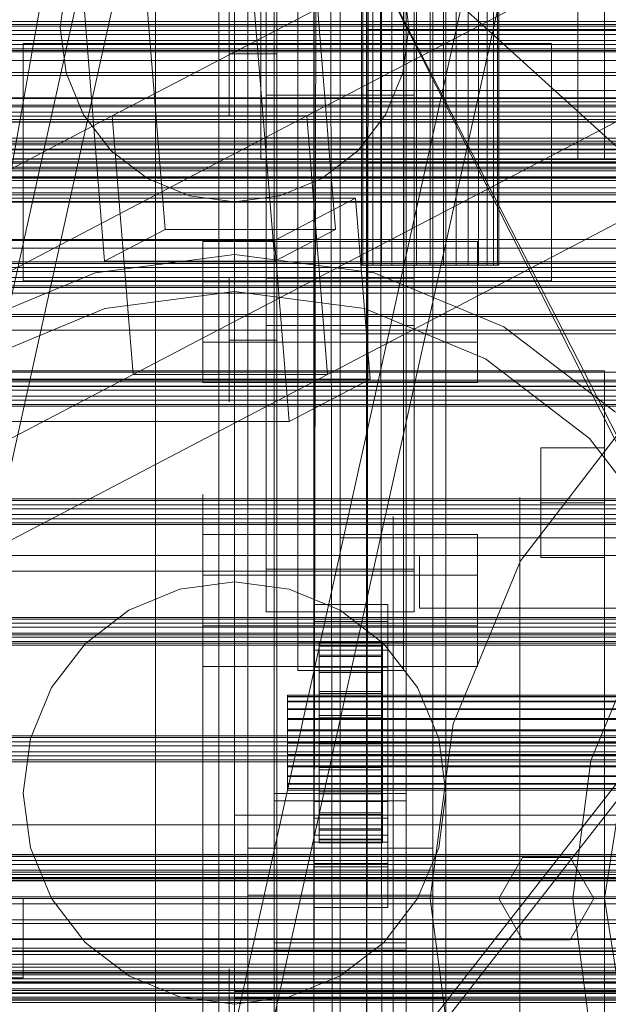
# Model space of a CAD drawing. Header units: millimetres. Extents: x -4738 to 65662, y -68080 to 6847.
# Tile 252 of 256: x -491 to -379, y -34270 to -34084. Entities that reach past the tile are written whole.
import ezdxf

# ---------------------------------------------------------------- set-up
doc = ezdxf.new("R2010")
doc.units = ezdxf.units.MM
for name, color, linetype, lineweight in [('COTAS_O', 1, 'Continuous', 0), ('frontal_briquetadora', 7, 'Continuous', 0), ('frontal_C01', 7, 'Continuous', 0), ('frontal_C02', 7, 'Continuous', 0), ('frontal_C03', 7, 'Continuous', 0), ('frontal_C10', 7, 'Continuous', 0), ('frontal_dosificador', 7, 'Continuous', 0), ('frontal_mezcladora', 7, 'Continuous', 0), ('frontal_secador', 7, 'Continuous', 0)]:
    doc.layers.add(name, color=color, linetype=linetype, lineweight=lineweight)
doc.dimstyles.new('R19_100', dxfattribs={"dimtxt": 250, "dimasz": 150, "dimexe": 150, "dimexo": 80, "dimgap": 100, "dimtad": 1, "dimtih": 1, "dimtoh": 1, "dimdsep": 46, "dimcen": 0.09, "dimadec": 0, "dimazin": 0, "dimtfac": 1, "dimtdec": 4, "dimtofl": 0, "dimtmove": 0, "dimatfit": 3, "dimfxl": 1, "dimtolj": 1, "dimtzin": 0, "dimarcsym": 0})

# ---------------------------------------------------------------- blocks, each defined once
blk = doc.blocks.new('DIM_R31_48')
at = {"layer": 'COTAS_O'}
for p, q in [((-1725, -33700), (-1575, -33655)), ((1725, -33700), (1575, -33655)), ((-1725, -34400), (-1725, -33700)), ((-1725, -33700), (1725, -33700)), ((-1725, -33700), (-1575, -33745)), ((1725, -33700), (1575, -33745)), ((1725, -34400), (1725, -33700))]:
    blk.add_line(p, q, dxfattribs=at)
blk.add_text('3450 O', height=250, dxfattribs=at).set_placement((0, -33600))
blk = doc.blocks.new('DIM_R31_51')
at = {"layer": 'COTAS_O'}
for p, q in [((-650, -33700), (50, -33700)), ((50, -33700), (5, -33850)), ((50, -34900), (50, -33700)), ((50, -33700), (95, -33850)), ((50, -34900), (5, -34750)), ((50, -34900), (95, -34750)), ((-650, -34900), (50, -34900))]:
    blk.add_line(p, q, dxfattribs=at)
blk.add_text('1200 O', height=250, rotation=90, dxfattribs=at).set_placement((-50, -34300))
blk = doc.blocks.new('DIM_R31_52')
at = {"layer": 'COTAS_O'}
for p, q in [((-650, -34200), (-500, -34155)), ((650, -34200), (500, -34155)), ((-650, -34900), (-650, -34200)), ((-650, -34200), (650, -34200)), ((-650, -34200), (-500, -34245)), ((650, -34200), (500, -34245)), ((650, -34900), (650, -34200))]:
    blk.add_line(p, q, dxfattribs=at)
blk.add_text('1300 O', height=250, dxfattribs=at).set_placement((0, -34100))

msp = doc.modelspace()

# ---------------------------------------------------------------- linework, layer by layer
at = {"layer": 'frontal_briquetadora'}
for p, q in [((-430, -34260), (-430, -33820)), ((-430, -34680), (-430, -33820)), ((-430, -34060), (-430, -34490)), ((-430, -34060), (-210, -34260)), ((-430, -34060), (-430, -34260)), ((-430, -34060), (-430, -34305)), ((-430, -34496), (-430, -34060)), ((-430, -34060), (-210, -34490)), ((-430, -34060), (-210, -34496)), ((-442, -34084.887), (-442, -34077.495)), ((-430, -34084.887), (-430, -34077.495)), ((-451, -34084.793), (-451, -34080.618)), ((-442, -34084.793), (-442, -34080.618)), ((-465, -34088.525), (-465, -34081.275)), ((-453, -34088.525), (-453, -34081.275)), ((-451, -34090), (-451, -34084.793)), ((-442, -34090), (-442, -34084.793)), ((-442, -34094.001), (-442, -34084.887)), ((-430, -34094.001), (-430, -34084.887)), ((-465, -34097.465), (-465, -34088.525)), ((-453, -34097.465), (-453, -34088.525)), ((-442, -34090), (-451, -34090)), ((-451, -34090), (-451, -34095.207)), ((-442, -34090), (-442, -34095.207)), ((-451, -34095.207), (-451, -34099.382)), ((-442, -34104.754), (-442, -34094.001)), ((-442, -34095.207), (-442, -34099.382)), ((-430, -34104.754), (-430, -34094.001)), ((-465, -34108.012), (-465, -34097.465)), ((-453, -34108.012), (-453, -34097.465)), ((-451, -34099.382), (-451, -34101.699)), ((-442, -34099.382), (-442, -34101.699)), ((-442, -34117.048), (-442, -34104.754)), ((-430, -34117.048), (-430, -34104.754)), ((-465, -34120.071), (-465, -34108.012)), ((-453, -34120.071), (-453, -34108.012)), ((-442, -34115.67), (-442, -34114.5)), ((-442, -34119.164), (-442, -34115.67)), ((-430, -34115.67), (-430, -34114.5)), ((-430, -34119.164), (-430, -34115.67)), ((-453, -34118.816), (-453, -34116.314)), ((-442, -34118.816), (-442, -34116.314)), ((-442, -34130.773), (-442, -34117.048)), ((-430, -34130.773), (-430, -34117.048)), ((-453, -34123.782), (-453, -34118.816)), ((-442, -34123.782), (-442, -34118.816)), ((-442, -34124.93), (-442, -34119.164)), ((-430, -34124.93), (-430, -34119.164)), ((-465, -34133.534), (-465, -34120.071)), ((-465, -34122.745), (-465, -34120.306)), ((-453, -34133.534), (-453, -34120.071)), ((-465, -34127.586), (-465, -34122.745)), ((-453, -34131.132), (-453, -34123.782)), ((-442, -34131.132), (-442, -34123.782)), ((-442, -34132.884), (-442, -34124.93)), ((-430, -34132.884), (-430, -34124.93)), ((-465, -34134.752), (-465, -34127.586)), ((-442, -34145.805), (-442, -34130.773)), ((-430, -34145.805), (-430, -34130.773)), ((-453, -34140.752), (-453, -34131.132)), ((-451, -34134.803), (-451, -34132.486)), ((-442, -34140.752), (-442, -34131.132)), ((-442, -34134.803), (-442, -34132.486)), ((-465, -34148.277), (-465, -34133.534)), ((-453, -34148.277), (-453, -34133.534)), ((-442, -34142.911), (-442, -34132.884)), ((-430, -34142.911), (-430, -34132.884)), ((-430, -34135.964), (-430, -34134.226)), ((-465, -34144.129), (-465, -34134.752)), ((-451, -34138.979), (-451, -34134.803)), ((-442, -34138.979), (-442, -34134.803)), ((-430, -34139.095), (-430, -34135.964)), ((-451, -34144.185), (-451, -34138.979)), ((-442, -34144.185), (-442, -34138.979)), ((-430, -34143), (-430, -34139.095)), ((-453, -34152.488), (-453, -34140.752)), ((-442, -34152.488), (-442, -34140.752)), ((-442, -34154.864), (-442, -34142.911)), ((-430, -34154.864), (-430, -34142.911)), ((-430, -34143), (-188, -34143)), ((-430, -34143), (-430, -34146.905)), ((-465, -34155.57), (-465, -34144.129)), ((-442, -34144.185), (-451, -34144.185)), ((-451, -34144.185), (-451, -34149.392)), ((-442, -34144.185), (-442, -34149.392)), ((-442, -34162.006), (-442, -34145.805)), ((-430, -34162.006), (-430, -34145.805)), ((-430, -34146.905), (-430, -34150.036)), ((-465, -34164.169), (-465, -34148.277)), ((-453, -34164.169), (-453, -34148.277)), ((-451, -34149.392), (-451, -34153.567)), ((-442, -34149.392), (-442, -34153.567)), ((-430, -34150.036), (-430, -34151.774)), ((-453, -34166.157), (-453, -34152.488)), ((-442, -34166.157), (-442, -34152.488)), ((-451, -34153.567), (-451, -34155.884)), ((-442, -34153.567), (-442, -34155.884)), ((-442, -34168.569), (-442, -34154.864)), ((-430, -34168.569), (-430, -34154.864)), ((-465, -34168.895), (-465, -34155.57)), ((-442, -34179.231), (-442, -34162.006)), ((-430, -34179.231), (-430, -34162.006)), ((-465, -34181.064), (-465, -34164.169)), ((-453, -34181.064), (-453, -34164.169)), ((-453, -34181.542), (-453, -34166.157)), ((-442, -34181.542), (-442, -34166.157)), ((-465, -34183.893), (-465, -34168.895)), ((-442, -34183.826), (-442, -34168.569)), ((-430, -34183.826), (-430, -34168.569)), ((-456, -34176.894), (-456, -34173.435)), ((-453, -34176.894), (-453, -34173.435)), ((-430, -34174.625), (-430, -34172.888)), ((-430, -34176.894), (-430, -34173.435)), ((-453, -34175.941), (-453, -34174)), ((-430, -34177.757), (-430, -34174.625)), ((-416, -34175.562), (-416, -34175.063)), ((-416, -34176.559), (-416, -34175.562)), ((-396, -34175.941), (-396, -34174)), ((-396, -34175.093), (-396, -34174.122)), ((-396, -34174.122), (-396, -34177.027)), ((-396, -34176.921), (-396, -34175)), ((-396, -34179.904), (-396, -34175.093)), ((-456, -34183.693), (-456, -34176.894)), ((-453, -34181.688), (-453, -34175.941)), ((-453, -34183.693), (-453, -34176.894)), ((-430, -34183.693), (-430, -34176.894)), ((-420, -34178.555), (-420, -34177.617)), ((-420, -34177.617), (-420, -34180.422)), ((-416, -34178.048), (-416, -34176.559)), ((-396, -34181.688), (-396, -34175.941)), ((-396, -34182.612), (-396, -34176.921)), ((-396, -34177.027), (-396, -34183.697)), ((-396, -34178.555), (-396, -34177.617)), ((-396, -34177.617), (-396, -34180.422)), ((-596, -34178.048), (-416, -34178.048)), ((-442, -34197.323), (-442, -34179.231)), ((-430, -34181.662), (-430, -34177.757)), ((-430, -34197.323), (-430, -34179.231)), ((-420, -34183.199), (-420, -34178.555)), ((-416, -34178.048), (-416, -34188)), ((-396, -34183.199), (-396, -34178.555)), ((-465, -34198.809), (-465, -34181.064)), ((-453, -34198.809), (-453, -34181.064)), ((-420, -34180.422), (-420, -34186.861)), ((-396, -34188.369), (-396, -34179.904)), ((-396, -34180.422), (-396, -34186.861)), ((-453, -34198.401), (-453, -34181.542)), ((-453, -34191.022), (-453, -34181.688)), ((-442, -34198.401), (-442, -34181.542)), ((-430, -34181.662), (-188, -34181.662)), ((-430, -34181.662), (-430, -34185.567)), ((-420, -34191.371), (-420, -34183.199)), ((-396, -34191.022), (-396, -34181.688)), ((-396, -34191.853), (-396, -34182.612)), ((-396, -34191.371), (-396, -34183.199)), ((-465, -34200.328), (-465, -34183.893)), ((-456, -34193.602), (-456, -34183.693)), ((-453, -34193.602), (-453, -34183.693)), ((-442, -34200.412), (-442, -34183.826)), ((-430, -34193.602), (-430, -34183.693)), ((-430, -34200.412), (-430, -34183.826)), ((-396, -34183.697), (-396, -34193.876)), ((-430, -34185.567), (-430, -34188.698)), ((-420, -34186.861), (-420, -34196.687)), ((-396, -34186.861), (-396, -34196.687)), ((-596, -34188), (-416, -34188)), ((-430, -34188.698), (-430, -34190.436)), ((-396, -34200.164), (-396, -34188.369)), ((-453, -34203.582), (-453, -34191.022)), ((-420, -34202.757), (-420, -34191.371)), ((-396, -34203.582), (-396, -34191.022)), ((-396, -34202.757), (-396, -34191.371)), ((-396, -34204.289), (-396, -34191.853)), ((-456, -34206.283), (-456, -34193.602)), ((-453, -34206.283), (-453, -34193.602)), ((-430, -34206.283), (-430, -34193.602)), ((-396, -34193.876), (-396, -34207.173)), ((-442, -34216.118), (-442, -34197.323)), ((-430, -34216.118), (-430, -34197.323)), ((-420, -34196.687), (-420, -34209.523)), ((-396, -34196.687), (-396, -34209.523)), ((-465, -34217.245), (-465, -34198.809)), ((-453, -34216.468), (-453, -34198.401)), ((-453, -34217.245), (-453, -34198.809)), ((-442, -34216.468), (-442, -34198.401)), ((-465, -34217.941), (-465, -34200.328)), ((-442, -34218.086), (-442, -34200.412)), ((-430, -34218.086), (-430, -34200.412)), ((-396, -34214.834), (-396, -34200.164)), ((-453, -34218.887), (-453, -34203.582)), ((-420, -34216.919), (-420, -34202.757)), ((-396, -34216.919), (-396, -34202.757)), ((-396, -34218.887), (-396, -34203.582)), ((-396, -34219.443), (-396, -34204.289)), ((-456, -34221.304), (-456, -34206.283)), ((-453, -34221.304), (-453, -34206.283)), ((-430, -34221.304), (-430, -34206.283)), ((-396, -34207.173), (-396, -34223.076)), ((-420, -34209.523), (-420, -34224.875)), ((-396, -34209.523), (-396, -34224.875)), ((-396, -34231.817), (-396, -34214.834)), ((-453, -34235.458), (-453, -34216.468)), ((-442, -34235.446), (-442, -34216.118)), ((-442, -34235.458), (-442, -34216.468)), ((-430, -34235.446), (-430, -34216.118)), ((-465, -34236.203), (-465, -34217.245)), ((-465, -34236.453), (-465, -34217.941)), ((-453, -34236.203), (-453, -34217.245)), ((-442, -34236.59), (-442, -34218.086)), ((-430, -34236.59), (-430, -34218.086)), ((-420, -34233.313), (-420, -34216.919)), ((-396, -34233.313), (-396, -34216.919)), ((-453, -34236.349), (-453, -34218.887)), ((-396, -34236.349), (-396, -34218.887)), ((-396, -34236.732), (-396, -34219.443)), ((-456, -34238.153), (-456, -34221.304)), ((-453, -34238.153), (-453, -34221.304)), ((-430, -34238.153), (-430, -34221.304)), ((-396, -34223.076), (-396, -34240.974)), ((-420, -34224.875), (-420, -34242.153)), ((-396, -34224.875), (-396, -34242.153)), ((-420, -34251.309), (-420, -34233.313)), ((-396, -34250.459), (-396, -34231.817)), ((-396, -34251.309), (-396, -34233.313)), ((-453, -34255.072), (-453, -34235.458)), ((-442, -34255.133), (-442, -34235.446)), ((-442, -34255.072), (-442, -34235.458)), ((-430, -34255.133), (-430, -34235.446)), ((-465, -34255.514), (-465, -34236.203)), ((-465, -34255.573), (-465, -34236.453)), ((-453, -34255.514), (-453, -34236.203)), ((-453, -34255.296), (-453, -34236.349)), ((-442, -34255.654), (-442, -34236.59)), ((-430, -34255.654), (-430, -34236.59)), ((-396, -34255.296), (-396, -34236.349)), ((-396, -34255.491), (-396, -34236.732)), ((-456, -34256.258), (-456, -34238.153)), ((-453, -34256.258), (-453, -34238.153)), ((-430, -34256.258), (-430, -34238.153)), ((-396, -34240.974), (-396, -34260.18)), ((-420, -34242.153), (-420, -34260.694)), ((-396, -34242.153), (-396, -34260.694)), ((-420, -34270.216), (-420, -34251.309)), ((-396, -34270.044), (-396, -34250.459)), ((-396, -34270.216), (-396, -34251.309)), ((-465, -34275), (-465, -34255.514)), ((-465, -34275), (-465, -34255.573)), ((-453, -34275), (-453, -34255.072)), ((-453, -34275), (-453, -34255.296)), ((-453, -34275), (-453, -34255.514)), ((-442, -34275), (-442, -34255.072)), ((-442, -34275), (-442, -34255.133)), ((-442, -34275), (-442, -34255.654)), ((-430, -34275), (-430, -34255.133)), ((-430, -34275), (-430, -34255.654)), ((-396, -34275), (-396, -34255.296)), ((-396, -34275), (-396, -34255.491)), ((-456, -34275), (-456, -34256.258)), ((-453, -34275), (-453, -34256.258)), ((-430, -34275), (-430, -34256.258)), ((-430, -34260), (-210, -34260)), ((-430, -34260), (-430, -34305)), ((-430, -34680), (-430, -34260)), ((-430, -34496), (-430, -34260)), ((-420, -34260.694), (-420, -34279.784)), ((-396, -34260.18), (-396, -34279.956)), ((-396, -34260.694), (-396, -34279.784)), ((-451, -34265.618), (-451, -34263.301)), ((-442, -34265.618), (-442, -34263.301)), ((-451, -34269.793), (-451, -34265.618)), ((-442, -34269.793), (-442, -34265.618)), ((-430, -34267.964), (-430, -34266.226)), ((-430, -34271.095), (-430, -34267.964)), ((-451, -34275), (-451, -34269.793)), ((-442, -34275), (-442, -34269.793))]:
    msp.add_line(p, q, dxfattribs=at)
at = {"layer": 'frontal_C01'}
for p, q in [((-450, -34087.423), (-450, -33763.885)), ((-410, -34087.423), (-410, -33763.885)), ((-450, -34323.351), (-450, -33999.812)), ((-410, -33999.812), (-410, -34323.351)), ((-450, -34371.499), (-450, -34047.96)), ((-450, -34048.905), (-450, -34087.423)), ((-450, -34372.443), (-450, -34048.905)), ((-410, -34371.499), (-410, -34047.96)), ((-410, -34087.423), (-410, -34048.905)), ((-410, -34048.905), (-410, -34372.443)), ((-442.5, -34657.873), (-442.5, -34055.074)), ((-417.5, -34055.074), (-417.5, -34657.873)), ((-438, -34201.387), (-438, -34059.306)), ((-418, -34059.306), (-418, -34201.387)), ((-447.5, -34343.381), (-447.5, -34064.12)), ((-438, -34064.699), (-438, -34206.779)), ((-418, -34206.779), (-418, -34064.699)), ((-412.5, -34064.12), (-412.5, -34343.381)), ((-447.5, -34351.469), (-447.5, -34072.208)), ((-412.5, -34351.469), (-412.5, -34072.208)), ((-442.5, -34684.054), (-442.5, -34081.254)), ((-417.5, -34684.054), (-417.5, -34081.254)), ((-425, -34099.076), (-425, -34085.38)), ((-425, -34085.38), (425, -34085.38)), ((-425, -34096.935), (-425, -34085.38)), ((-450, -34087.423), (-410, -34087.423)), ((-450, -34410.962), (-450, -34087.423)), ((-410, -34410.962), (-410, -34087.423)), ((425, -34096.935), (-425, -34096.935)), ((-425, -34096.935), (-425, -34110.632)), ((-444, -34105.902), (-444, -34097.813)), ((-444, -34097.813), (-416, -34097.813)), ((-444, -34187.564), (-444, -34097.813)), ((425, -34099.076), (-425, -34099.076)), ((-425, -34099.076), (-425, -34110.632)), ((-416, -34097.813), (-416, -34105.902)), ((-416, -34097.813), (-416, -34187.564)), ((-416, -34105.902), (-444, -34105.902)), ((-444, -34105.902), (-444, -34195.653)), ((-416, -34195.653), (-416, -34105.902)), ((-425, -34110.632), (425, -34110.632)), ((-456, -34198.31), (-456, -34181.055)), ((-456, -34181.055), (-404, -34181.055)), ((-456, -34188.758), (-456, -34181.055)), ((-404, -34181.055), (-404, -34198.31)), ((-404, -34181.055), (-404, -34188.758)), ((-404, -34188.758), (-456, -34188.758)), ((-456, -34188.758), (-456, -34206.014)), ((-416, -34187.564), (-444, -34187.564)), ((-444, -34187.564), (-444, -34195.653)), ((-416, -34195.653), (-416, -34187.564)), ((-404, -34206.014), (-404, -34188.758)), ((-435, -34197.535), (-435, -34194.299)), ((-435, -34194.299), (-421, -34194.299)), ((-435, -34234.744), (-435, -34194.299)), ((-421, -34194.299), (-421, -34197.535)), ((-421, -34194.299), (-421, -34234.744)), ((-444, -34195.653), (-416, -34195.653)), ((-421, -34197.535), (-435, -34197.535)), ((-435, -34197.535), (-435, -34237.98)), ((-421, -34237.98), (-421, -34197.535)), ((-404, -34198.31), (-456, -34198.31)), ((-456, -34198.31), (-456, -34206.014)), ((-404, -34206.014), (-404, -34198.31)), ((-418, -34201.387), (-438, -34201.387)), ((-438, -34201.387), (-438, -34206.779)), ((-434, -34211.454), (-434, -34201.455)), ((-434, -34201.455), (-434, -34202.047)), ((-434, -34201.455), (-422, -34201.455)), ((-434, -34202.157), (-434, -34201.455)), ((-422, -34202.047), (-422, -34201.455)), ((-422, -34201.455), (-422, -34211.454)), ((-422, -34201.455), (-422, -34202.157)), ((-418, -34206.779), (-418, -34201.387)), ((-435, -34206.163), (-435, -34202.927)), ((-435, -34202.927), (-421, -34202.927)), ((-435, -34243.372), (-435, -34202.927)), ((-434, -34211.734), (-434, -34202.047)), ((-434, -34202.047), (-434, -34203.894)), ((-434, -34202.047), (-422, -34202.047)), ((-434, -34211.787), (-434, -34202.157)), ((-434, -34202.157), (-422, -34202.157)), ((-434, -34204.106), (-434, -34202.157)), ((-422, -34203.894), (-422, -34202.047)), ((-422, -34202.047), (-422, -34211.734)), ((-422, -34202.157), (-422, -34211.787)), ((-422, -34202.157), (-422, -34204.106)), ((-421, -34202.927), (-421, -34206.163)), ((-421, -34202.927), (-421, -34243.372)), ((-434, -34212.609), (-434, -34203.894)), ((-434, -34203.894), (-434, -34206.869)), ((-434, -34203.894), (-422, -34203.894)), ((-434, -34212.71), (-434, -34204.106)), ((-434, -34204.106), (-422, -34204.106)), ((-434, -34207.17), (-434, -34204.106)), ((-422, -34206.869), (-422, -34203.894)), ((-422, -34203.894), (-422, -34212.609)), ((-422, -34204.106), (-422, -34212.71)), ((-422, -34204.106), (-422, -34207.17)), ((-456, -34206.014), (-404, -34206.014)), ((-438, -34206.779), (-418, -34206.779)), ((-421, -34206.163), (-435, -34206.163)), ((-435, -34206.163), (-435, -34246.607)), ((-434, -34214.019), (-434, -34206.869)), ((-434, -34206.869), (-434, -34210.77)), ((-434, -34206.869), (-422, -34206.869)), ((-434, -34214.161), (-434, -34207.17)), ((-434, -34207.17), (-422, -34207.17)), ((-434, -34211.138), (-434, -34207.17)), ((-422, -34210.77), (-422, -34206.869)), ((-422, -34206.869), (-422, -34214.019)), ((-422, -34207.17), (-422, -34214.161)), ((-422, -34207.17), (-422, -34211.138)), ((-421, -34246.607), (-421, -34206.163)), ((-434, -34215.866), (-434, -34210.77)), ((-434, -34210.77), (-434, -34215.331)), ((-434, -34210.77), (-422, -34210.77)), ((-434, -34216.041), (-434, -34211.138)), ((-434, -34211.138), (-422, -34211.138)), ((-434, -34215.742), (-434, -34211.138)), ((-422, -34215.331), (-422, -34210.77)), ((-422, -34210.77), (-422, -34215.866)), ((-422, -34211.138), (-422, -34216.041)), ((-422, -34211.138), (-422, -34215.742)), ((-440, -34211.787), (-440, -34211.454)), ((-440, -34211.454), (-440, -34211.734)), ((-440, -34211.454), (440, -34211.454)), ((-440, -34211.734), (-440, -34212.609)), ((-440, -34211.734), (440, -34211.734)), ((-440, -34212.71), (-440, -34211.787)), ((-440, -34211.787), (440, -34211.787)), ((-440, -34212.609), (-440, -34214.019)), ((-440, -34212.609), (440, -34212.609)), ((-440, -34214.161), (-440, -34212.71)), ((-440, -34212.71), (440, -34212.71)), ((-434, -34211.734), (-434, -34211.454)), ((-422, -34211.454), (-434, -34211.454)), ((-434, -34211.454), (-434, -34211.787)), ((-434, -34212.609), (-434, -34211.734)), ((-422, -34211.734), (-434, -34211.734)), ((-422, -34211.787), (-434, -34211.787)), ((-434, -34211.787), (-434, -34212.71)), ((-434, -34214.019), (-434, -34212.609)), ((-422, -34212.609), (-434, -34212.609)), ((-422, -34212.71), (-434, -34212.71)), ((-434, -34212.71), (-434, -34214.161)), ((-422, -34211.454), (-422, -34211.734)), ((-422, -34211.787), (-422, -34211.454)), ((-422, -34211.734), (-422, -34212.609)), ((-422, -34212.71), (-422, -34211.787)), ((-422, -34212.609), (-422, -34214.019)), ((-422, -34214.161), (-422, -34212.71)), ((-440, -34214.019), (-440, -34215.866)), ((-440, -34214.019), (440, -34214.019)), ((-440, -34216.041), (-440, -34214.161)), ((-440, -34214.161), (440, -34214.161)), ((-434, -34215.866), (-434, -34214.019)), ((-422, -34214.019), (-434, -34214.019)), ((-422, -34214.161), (-434, -34214.161)), ((-434, -34214.161), (-434, -34216.041)), ((-422, -34214.019), (-422, -34215.866)), ((-422, -34216.041), (-422, -34214.161)), ((-440, -34215.866), (-440, -34218.027)), ((-440, -34215.866), (440, -34215.866)), ((-440, -34218.221), (-440, -34216.041)), ((-440, -34216.041), (440, -34216.041)), ((-434, -34215.331), (-434, -34218.027)), ((-422, -34215.331), (-434, -34215.331)), ((-434, -34215.331), (-434, -34220.241)), ((-434, -34218.221), (-434, -34215.742)), ((-434, -34215.742), (-422, -34215.742)), ((-434, -34220.666), (-434, -34215.742)), ((-434, -34218.027), (-434, -34215.866)), ((-422, -34215.866), (-434, -34215.866)), ((-422, -34216.041), (-434, -34216.041)), ((-434, -34216.041), (-434, -34218.221)), ((-422, -34218.027), (-422, -34215.331)), ((-422, -34220.241), (-422, -34215.331)), ((-422, -34215.742), (-422, -34218.221)), ((-422, -34215.742), (-422, -34220.666)), ((-422, -34215.866), (-422, -34218.027)), ((-422, -34218.221), (-422, -34216.041)), ((-440, -34218.027), (-440, -34220.353)), ((440, -34218.027), (-440, -34218.027)), ((-440, -34220.554), (-440, -34218.221)), ((-440, -34218.221), (440, -34218.221)), ((-434, -34218.027), (-422, -34218.027)), ((-434, -34220.353), (-434, -34218.027)), ((-422, -34218.221), (-434, -34218.221)), ((-434, -34218.221), (-434, -34220.554)), ((-422, -34218.027), (-422, -34220.353)), ((-422, -34220.554), (-422, -34218.221)), ((-440, -34220.353), (-440, -34222.685)), ((-440, -34220.353), (440, -34220.353)), ((-434, -34220.353), (-434, -34220.241)), ((-434, -34220.241), (-434, -34225.165)), ((-434, -34220.241), (-422, -34220.241)), ((-434, -34222.685), (-434, -34220.353)), ((-422, -34220.353), (-434, -34220.353)), ((-422, -34225.165), (-422, -34220.241)), ((-422, -34220.241), (-422, -34220.353)), ((-422, -34220.353), (-422, -34222.685)), ((-440, -34222.88), (-440, -34220.554)), ((-440, -34220.554), (440, -34220.554)), ((-434, -34220.554), (-434, -34220.666)), ((-422, -34220.554), (-434, -34220.554)), ((-434, -34220.554), (-434, -34222.88)), ((-434, -34220.666), (-422, -34220.666)), ((-434, -34225.576), (-434, -34220.666)), ((-422, -34220.666), (-422, -34220.554)), ((-422, -34222.88), (-422, -34220.554)), ((-422, -34220.666), (-422, -34225.576)), ((-440, -34222.685), (-440, -34224.866)), ((-440, -34222.685), (440, -34222.685)), ((-440, -34225.04), (-440, -34222.88)), ((-440, -34222.88), (440, -34222.88)), ((-434, -34224.866), (-434, -34222.685)), ((-434, -34222.685), (-434, -34225.165)), ((-422, -34222.685), (-434, -34222.685)), ((-434, -34222.88), (-434, -34225.576)), ((-422, -34222.88), (-434, -34222.88)), ((-434, -34222.88), (-434, -34225.04)), ((-422, -34225.165), (-422, -34222.685)), ((-422, -34222.685), (-422, -34224.866)), ((-422, -34225.576), (-422, -34222.88)), ((-422, -34225.04), (-422, -34222.88)), ((-440, -34224.866), (-440, -34226.746)), ((-440, -34224.866), (440, -34224.866)), ((-440, -34226.888), (-440, -34225.04)), ((-440, -34225.04), (440, -34225.04)), ((-434, -34226.746), (-434, -34224.866)), ((-434, -34224.866), (-434, -34229.769)), ((-422, -34224.866), (-434, -34224.866)), ((-434, -34225.04), (-434, -34230.137)), ((-422, -34225.04), (-434, -34225.04)), ((-434, -34225.04), (-434, -34226.888)), ((-434, -34225.165), (-434, -34229.769)), ((-434, -34225.165), (-422, -34225.165)), ((-434, -34225.576), (-422, -34225.576)), ((-434, -34230.137), (-434, -34225.576)), ((-422, -34229.769), (-422, -34224.866)), ((-422, -34224.866), (-422, -34226.746)), ((-422, -34230.137), (-422, -34225.04)), ((-422, -34226.888), (-422, -34225.04)), ((-422, -34229.769), (-422, -34225.165)), ((-422, -34225.576), (-422, -34230.137)), ((-440, -34226.746), (-440, -34228.197)), ((-440, -34226.746), (440, -34226.746)), ((-440, -34228.297), (-440, -34226.888)), ((-440, -34226.888), (440, -34226.888)), ((-434, -34228.197), (-434, -34226.746)), ((-434, -34226.746), (-434, -34233.737)), ((-422, -34226.746), (-434, -34226.746)), ((-434, -34226.888), (-434, -34234.038)), ((-422, -34226.888), (-434, -34226.888)), ((-434, -34226.888), (-434, -34228.297)), ((-422, -34233.737), (-422, -34226.746)), ((-422, -34226.746), (-422, -34228.197)), ((-422, -34234.038), (-422, -34226.888)), ((-422, -34228.297), (-422, -34226.888)), ((-440, -34228.197), (-440, -34229.12)), ((-440, -34228.197), (440, -34228.197)), ((-440, -34229.172), (-440, -34228.297)), ((-440, -34228.297), (440, -34228.297)), ((-440, -34229.12), (-440, -34229.453)), ((-440, -34229.12), (440, -34229.12)), ((-440, -34229.453), (-440, -34229.172)), ((-440, -34229.172), (440, -34229.172)), ((-440, -34229.453), (440, -34229.453)), ((-434, -34229.12), (-434, -34228.197)), ((-434, -34228.197), (-434, -34236.8)), ((-422, -34228.197), (-434, -34228.197)), ((-434, -34228.297), (-434, -34237.013)), ((-422, -34228.297), (-434, -34228.297)), ((-434, -34228.297), (-434, -34229.172)), ((-434, -34229.453), (-434, -34229.12)), ((-434, -34229.12), (-434, -34238.75)), ((-422, -34229.12), (-434, -34229.12)), ((-434, -34229.172), (-434, -34238.86)), ((-422, -34229.172), (-434, -34229.172)), ((-434, -34229.172), (-434, -34229.453)), ((-434, -34229.453), (-434, -34239.452)), ((-422, -34229.453), (-434, -34229.453)), ((-434, -34229.769), (-434, -34233.737)), ((-434, -34229.769), (-422, -34229.769)), ((-422, -34236.8), (-422, -34228.197)), ((-422, -34228.197), (-422, -34229.12)), ((-422, -34237.013), (-422, -34228.297)), ((-422, -34229.172), (-422, -34228.297)), ((-422, -34238.75), (-422, -34229.12)), ((-422, -34229.12), (-422, -34229.453)), ((-422, -34238.86), (-422, -34229.172)), ((-422, -34229.453), (-422, -34229.172)), ((-422, -34239.452), (-422, -34229.453)), ((-422, -34233.737), (-422, -34229.769)), ((-435, -34243.988), (-435, -34231.586)), ((-435, -34231.586), (-421, -34231.586)), ((-435, -34239.289), (-435, -34231.586)), ((-434, -34230.137), (-422, -34230.137)), ((-434, -34234.038), (-434, -34230.137)), ((-422, -34230.137), (-422, -34234.038)), ((-421, -34231.586), (-421, -34243.988)), ((-421, -34231.586), (-421, -34239.289)), ((-421, -34234.744), (-435, -34234.744)), ((-435, -34234.744), (-435, -34237.98)), ((-434, -34233.737), (-434, -34236.8)), ((-434, -34233.737), (-422, -34233.737)), ((-434, -34234.038), (-422, -34234.038)), ((-434, -34237.013), (-434, -34234.038)), ((-422, -34236.8), (-422, -34233.737)), ((-422, -34234.038), (-422, -34237.013)), ((-421, -34237.98), (-421, -34234.744)), ((-434, -34236.8), (-434, -34238.75)), ((-434, -34236.8), (-422, -34236.8)), ((-434, -34237.013), (-422, -34237.013)), ((-434, -34238.86), (-434, -34237.013)), ((-422, -34238.75), (-422, -34236.8)), ((-422, -34237.013), (-422, -34238.86)), ((-435, -34237.98), (-421, -34237.98)), ((-434, -34238.75), (-434, -34239.452)), ((-434, -34238.75), (-422, -34238.75)), ((-434, -34238.86), (-422, -34238.86)), ((-434, -34239.452), (-434, -34238.86)), ((-422, -34239.452), (-422, -34238.75)), ((-422, -34238.86), (-422, -34239.452)), ((-421, -34239.289), (-435, -34239.289)), ((-435, -34239.289), (-435, -34251.692)), ((-434, -34239.452), (-422, -34239.452)), ((-421, -34251.692), (-421, -34239.289)), ((-421, -34243.372), (-435, -34243.372)), ((-435, -34243.372), (-435, -34246.607)), ((-421, -34243.988), (-435, -34243.988)), ((-435, -34243.988), (-435, -34251.692)), ((-421, -34246.607), (-421, -34243.372)), ((-421, -34251.692), (-421, -34243.988)), ((-435, -34246.607), (-421, -34246.607)), ((-435, -34251.692), (-421, -34251.692))]:
    msp.add_line(p, q, dxfattribs=at)
at = {"layer": 'frontal_C02'}
for p, q in [((-820, -35975), (-390, -33530.372)), ((-442.5, -34231.462), (-442.5, -33692.436)), ((-417.5, -33692.436), (-417.5, -34231.462)), ((-442.5, -34258.348), (-442.5, -33719.322)), ((-417.5, -34258.348), (-417.5, -33719.322)), ((-450, -34221.042), (-450, -33863.38)), ((-410, -33863.38), (-410, -34221.042)), ((-450, -34268.769), (-450, -33911.107)), ((-410, -34268.769), (-410, -33911.107)), ((-900, -35975), (-470, -34035.57)), ((-893, -35975), (-463, -34035.57)), ((-827, -35975), (-397, -34035.57)), ((-820, -35975), (-390, -34035.57)), ((-444, -34132.492), (-444, -34041.93)), ((-416, -34041.93), (-416, -34132.492)), ((-450, -34402.112), (-450, -34044.45)), ((-410, -34044.45), (-410, -34402.112)), ((-444, -34050.871), (-444, -34141.434)), ((-416, -34141.434), (-416, -34050.871)), ((-447.5, -34240.435), (-447.5, -34059.07)), ((-412.5, -34059.07), (-412.5, -34240.435)), ((-447.5, -34249.376), (-447.5, -34068.012)), ((-412.5, -34249.376), (-412.5, -34068.012)), ((-450, -34440.294), (-450, -34082.632)), ((-410, -34440.294), (-410, -34082.632)), ((-456, -34144.591), (-456, -34125.516)), ((-456, -34125.516), (-404, -34125.516)), ((-456, -34133.152), (-456, -34125.516)), ((-404, -34125.516), (-404, -34144.591)), ((-404, -34125.516), (-404, -34133.152)), ((-416, -34132.492), (-444, -34132.492)), ((-444, -34132.492), (-444, -34141.434)), ((-416, -34141.434), (-416, -34132.492)), ((-404, -34133.152), (-456, -34133.152)), ((-456, -34133.152), (-456, -34152.228)), ((-404, -34152.228), (-404, -34133.152)), ((-444, -34141.434), (-416, -34141.434)), ((-404, -34144.591), (-456, -34144.591)), ((-456, -34144.591), (-456, -34152.228)), ((-404, -34152.228), (-404, -34144.591)), ((-456, -34152.228), (-404, -34152.228)), ((-410, -34221.042), (-450, -34221.042)), ((-450, -34221.042), (-450, -34268.769)), ((-450, -34578.704), (-450, -34221.042)), ((-410, -34268.769), (-410, -34221.042)), ((-410, -34221.042), (-410, -34578.704)), ((-417.5, -34230.064), (-442.5, -34230.064)), ((-442.5, -34230.064), (-442.5, -34259.747)), ((-442.5, -34406.362), (-442.5, -34230.064)), ((-442.5, -34258.348), (-442.5, -34231.462)), ((-442.5, -34231.462), (-417.5, -34231.462)), ((-417.5, -34259.747), (-417.5, -34230.064)), ((-417.5, -34230.064), (-417.5, -34406.362)), ((-417.5, -34231.462), (-417.5, -34258.348)), ((-450, -34246.094), (-450, -34234.172)), ((-450, -34234.172), (450, -34234.172)), ((-450, -34267.581), (-450, -34234.172)), ((-412.5, -34240.435), (-447.5, -34240.435)), ((-447.5, -34240.435), (-447.5, -34249.376)), ((-412.5, -34249.376), (-412.5, -34240.435)), ((-559, -34242.761), (559, -34242.761)), ((450, -34246.094), (-450, -34246.094)), ((-450, -34246.094), (-450, -34279.503)), ((-447.5, -34249.376), (-412.5, -34249.376)), ((-417.5, -34258.348), (-442.5, -34258.348)), ((-442.5, -34259.747), (-417.5, -34259.747)), ((-442.5, -34436.044), (-442.5, -34259.747)), ((-417.5, -34436.044), (-417.5, -34259.747)), ((450, -34267.581), (-450, -34267.581)), ((-450, -34267.581), (-450, -34279.503)), ((-450, -34268.769), (-410, -34268.769)), ((-450, -34626.431), (-450, -34268.769)), ((-410, -34626.431), (-410, -34268.769))]:
    msp.add_line(p, q, dxfattribs=at)
at = {"layer": 'frontal_C03'}
for p, q in [((1250, -34084.44), (-1250, -34084.44)), ((1250, -34084.757), (-1250, -34084.757)), ((1250, -34085.551), (-1250, -34085.551)), ((-1250, -34086.315), (1250, -34086.315)), ((1250, -34087.438), (-1250, -34087.438)), ((1250, -34088.202), (-1250, -34088.202)), ((1250, -34088.996), (-1250, -34088.996)), ((1250, -34089.313), (-1250, -34089.313)), ((1250, -34089.613), (-1250, -34089.613)), ((1250, -34091.218), (-1250, -34091.218)), ((1496, -34098.323), (-1496, -34098.323)), ((1496, -34098.441), (-1496, -34098.441)), ((1496, -34099.707), (-1496, -34099.707)), ((1496, -34100.042), (-1496, -34100.042)), ((-1250, -34100.999), (1250, -34100.999)), ((1496, -34102.381), (-1496, -34102.381)), ((1496, -34102.883), (-1496, -34102.883)), ((1250, -34102.892), (-1250, -34102.892)), ((-1496, -34105.94), (1496, -34105.94)), ((1496, -34106.531), (-1496, -34106.531)), ((1250, -34106.898), (-1250, -34106.898)), ((1250, -34107.214), (-1250, -34107.214)), ((1250, -34108.008), (-1250, -34108.008)), ((1496, -34109.84), (-1496, -34109.84)), ((1496, -34110.431), (-1496, -34110.431)), ((-1250, -34108.773), (1250, -34108.773)), ((1250, -34109.895), (-1250, -34109.895)), ((1250, -34110.66), (-1250, -34110.66)), ((1250, -34111.454), (-1250, -34111.454)), ((1250, -34111.77), (-1250, -34111.77)), ((1496, -34113.488), (-1496, -34113.488)), ((1496, -34113.989), (-1496, -34113.989)), ((1250, -34113.479), (-1250, -34113.479)), ((1250, -34115.372), (-1250, -34115.372)), ((1496, -34116.329), (-1496, -34116.329)), ((1496, -34116.664), (-1496, -34116.664)), ((1496, -34117.93), (-1496, -34117.93)), ((1496, -34118.048), (-1496, -34118.048)), ((1250, -34125.153), (-1250, -34125.153)), ((1250, -34126.758), (-1250, -34126.758)), ((1250, -34129.355), (-1250, -34129.355)), ((1250, -34129.672), (-1250, -34129.672)), ((1250, -34130.466), (-1250, -34130.466)), ((-1250, -34131.23), (1250, -34131.23)), ((1250, -34132.353), (-1250, -34132.353)), ((1250, -34133.117), (-1250, -34133.117)), ((1250, -34133.911), (-1250, -34133.911)), ((1250, -34134.228), (-1250, -34134.228)), ((1250, -34134.244), (-1250, -34134.244)), ((1250, -34135.316), (-1250, -34135.316)), ((1250, -34139.368), (-1250, -34139.368)), ((1250, -34139.744), (-1250, -34139.744)), ((1250, -34151.813), (-1250, -34151.813)), ((1250, -34152.13), (-1250, -34152.13)), ((1250, -34152.924), (-1250, -34152.924)), ((-1250, -34153.688), (1250, -34153.688)), ((1250, -34154.811), (-1250, -34154.811)), ((1250, -34155.575), (-1250, -34155.575)), ((1250, -34156.369), (-1250, -34156.369)), ((1250, -34156.685), (-1250, -34156.685)), ((1250, -34174.271), (-1250, -34174.271)), ((1250, -34174.587), (-1250, -34174.587)), ((1250, -34175.381), (-1250, -34175.381)), ((-1250, -34176.145), (1250, -34176.145)), ((1250, -34177.268), (-1250, -34177.268)), ((1250, -34178.033), (-1250, -34178.033)), ((1250, -34178.827), (-1250, -34178.827)), ((1250, -34179.143), (-1250, -34179.143)), ((1250, -34196.728), (-1250, -34196.728)), ((1250, -34197.045), (-1250, -34197.045)), ((1250, -34197.839), (-1250, -34197.839)), ((-1250, -34198.603), (1250, -34198.603)), ((1250, -34199.726), (-1250, -34199.726)), ((1250, -34200.49), (-1250, -34200.49)), ((1250, -34201.284), (-1250, -34201.284)), ((1250, -34201.601), (-1250, -34201.601)), ((1250, -34219.186), (-1250, -34219.186)), ((1250, -34219.503), (-1250, -34219.503)), ((1250, -34220.297), (-1250, -34220.297)), ((-1250, -34221.061), (1250, -34221.061)), ((1250, -34222.184), (-1250, -34222.184)), ((1250, -34222.948), (-1250, -34222.948)), ((1250, -34223.742), (-1250, -34223.742)), ((1250, -34224.058), (-1250, -34224.058)), ((1250, -34241.644), (-1250, -34241.644)), ((1250, -34241.96), (-1250, -34241.96)), ((1250, -34242.754), (-1250, -34242.754)), ((-1250, -34243.518), (1250, -34243.518)), ((1250, -34244.641), (-1250, -34244.641)), ((1250, -34245.405), (-1250, -34245.405)), ((1250, -34246.199), (-1250, -34246.199)), ((1250, -34246.516), (-1250, -34246.516)), ((1250, -34264.101), (-1250, -34264.101)), ((1250, -34264.418), (-1250, -34264.418)), ((1250, -34265.212), (-1250, -34265.212)), ((1250, -34265.753), (-1250, -34265.753)), ((-1250, -34265.976), (1250, -34265.976)), ((1250, -34266.047), (-1250, -34266.047)), ((1250, -34267.099), (-1250, -34267.099)), ((1250, -34267.863), (-1250, -34267.863)), ((1250, -34268.657), (-1250, -34268.657)), ((1250, -34268.974), (-1250, -34268.974)), ((1250, -34269.213), (-1250, -34269.213))]:
    msp.add_line(p, q, dxfattribs=at)
at = {"layer": 'frontal_C10'}
for p, q in [((-13.767, -33861.166), (-473.146, -34101.739)), ((-436.326, -34101.739), (23.053, -33861.166)), ((-469.229, -34150.724), (-9.85, -33910.151)), ((-432.409, -34150.724), (26.97, -33910.151)), ((-478.028, -33937.082), (-463.144, -34123.224)), ((-430.927, -34123.224), (-445.811, -33937.082)), ((-474.629, -34129.239), (-489.513, -33943.096)), ((-442.411, -34129.239), (-457.295, -33943.096)), ((-473.146, -34101.739), (-932.526, -34342.312)), ((-895.706, -34342.312), (-436.326, -34101.739)), ((-473.146, -34101.739), (-436.326, -34101.739)), ((-469.229, -34150.724), (-473.146, -34101.739)), ((-436.326, -34101.739), (-432.409, -34150.724)), ((-427.103, -34117.324), (-1255.551, -34117.324)), ((-442.416, -34125.343), (-427.103, -34117.324)), ((-424.361, -34151.613), (-427.103, -34117.324)), ((-474.629, -34129.239), (-463.144, -34123.224)), ((-463.144, -34123.224), (-430.927, -34123.224)), ((-430.927, -34123.224), (-442.411, -34129.239)), ((-1270.863, -34125.343), (-442.416, -34125.343)), ((-442.416, -34125.343), (-439.674, -34159.632)), ((-442.411, -34129.239), (-474.629, -34129.239)), ((-928.609, -34391.297), (-469.229, -34150.724)), ((-891.789, -34391.297), (-432.409, -34150.724)), ((-432.409, -34150.724), (-469.229, -34150.724)), ((-1252.809, -34151.613), (-424.361, -34151.613)), ((-424.361, -34151.613), (-439.674, -34159.632)), ((-439.674, -34159.632), (-1268.121, -34159.632))]:
    msp.add_line(p, q, dxfattribs=at)
at = {"layer": 'frontal_dosificador'}
for p, q in [((-385, -34110), (-385, -34025)), ((-481.876, -34076.459), (-483, -34085)), ((-417, -34085), (-418.124, -34076.459)), ((-483, -34085), (-481.876, -34093.541)), ((-418.124, -34093.541), (-417, -34085)), ((-390, -34088), (-490, -34088)), ((-490, -34133), (-490, -34088)), ((-390, -34133), (-390, -34088)), ((-481.876, -34093.541), (-478.579, -34101.5)), ((-421.421, -34101.5), (-418.124, -34093.541)), ((-478.579, -34101.5), (-473.335, -34108.335)), ((-426.665, -34108.335), (-421.421, -34101.5)), ((-473.335, -34108.335), (-466.5, -34113.579)), ((-433.5, -34113.579), (-426.665, -34108.335)), ((-215, -34110), (-385, -34110)), ((-466.5, -34113.579), (-458.541, -34116.876)), ((-441.459, -34116.876), (-433.5, -34113.579)), ((-458.541, -34116.876), (-450, -34118)), ((-450, -34118), (-441.459, -34116.876)), ((-450, -34128), (-476.4, -34131.476)), ((-423.6, -34131.476), (-450, -34128)), ((-476.4, -34131.476), (-501, -34141.665)), ((-399, -34141.665), (-423.6, -34131.476)), ((-390, -34133), (-490, -34133)), ((-450, -34135), (-474.588, -34138.237)), ((-425.412, -34138.237), (-450, -34135)), ((-474.588, -34138.237), (-497.5, -34147.728)), ((-402.5, -34147.728), (-425.412, -34138.237)), ((-377.875, -34157.875), (-399, -34141.665)), ((-382.825, -34162.825), (-402.5, -34147.728)), ((-380, -34150), (-520, -34150)), ((-380, -34290), (-380, -34150)), ((-367.728, -34182.5), (-382.825, -34162.825)), ((-392, -34175), (-392, -34164.608)), ((-380, -34164.608), (-392, -34164.608)), ((-380, -34175), (-380, -34164.608)), ((-392, -34175), (-392, -34185.392)), ((-392, -34175), (-380, -34175)), ((-380, -34185.392), (-380, -34175)), ((-210, -34185), (-1790, -34185)), ((-185, -34185), (-415, -34185)), ((-415, -34195), (-415, -34185)), ((-380, -34185.392), (-392, -34185.392)), ((-450, -34190), (-460.353, -34191.363)), ((-439.647, -34191.363), (-450, -34190)), ((-460.353, -34191.363), (-470, -34195.359)), ((-430, -34195.359), (-439.647, -34191.363)), ((-470, -34195.359), (-478.284, -34201.716)), ((-421.716, -34201.716), (-430, -34195.359)), ((-185, -34195), (-415, -34195)), ((-300, -34200), (-1700, -34200)), ((-478.284, -34201.716), (-484.641, -34210)), ((-415.359, -34210), (-421.716, -34201.716)), ((-300, -34202), (-1700, -34202)), ((-484.641, -34210), (-488.637, -34219.647)), ((-411.363, -34219.647), (-415.359, -34210)), ((-488.637, -34219.647), (-490, -34230)), ((-410, -34230), (-411.363, -34219.647)), ((-490, -34230), (-488.637, -34240.353)), ((-411.363, -34240.353), (-410, -34230)), ((-488.637, -34240.353), (-484.641, -34250)), ((-415.359, -34250), (-411.363, -34240.353)), ((-210, -34250), (-1790, -34250)), ((-490, -34250), (-660, -34250)), ((-490, -34265), (-490, -34250)), ((-484.641, -34250), (-478.284, -34258.284)), ((-421.716, -34258.284), (-415.359, -34250)), ((-478.284, -34258.284), (-470, -34264.641)), ((-430, -34264.641), (-421.716, -34258.284)), ((-490, -34265), (-660, -34265)), ((-470, -34264.641), (-460.353, -34268.637)), ((-439.647, -34268.637), (-430, -34264.641)), ((-460.353, -34268.637), (-450, -34270)), ((-450, -34270), (-439.647, -34268.637))]:
    msp.add_line(p, q, dxfattribs=at)
at = {"layer": 'frontal_mezcladora'}
for p, q in [((-395.851, -34186), (-375.51, -34159.49)), ((-408.639, -34216.871), (-395.851, -34186)), ((-382.559, -34223.859), (-372.469, -34199.5)), ((-413, -34250), (-408.639, -34216.871)), ((-380, -34250), (-375.35, -34220.643)), ((-386, -34250), (-382.559, -34223.859)), ((-400, -34250), (-395.5, -34242.206)), ((-395.5, -34242.206), (-386.5, -34242.206)), ((-386.5, -34242.206), (-382, -34250)), ((-408.639, -34283.129), (-413, -34250)), ((-395.5, -34257.794), (-400, -34250)), ((-382, -34250), (-386.5, -34257.794)), ((-382.559, -34276.141), (-386, -34250)), ((-375.35, -34279.357), (-380, -34250)), ((-386.5, -34257.794), (-395.5, -34257.794))]:
    msp.add_line(p, q, dxfattribs=at)
at = {"layer": 'frontal_secador'}
for p, q in [((413, -33215), (-431.48, -34297.08)), ((-433.02, -33225.78), (-435, -34283)), ((-433.02, -33225.78), (-431.48, -34297.08)), ((407, -33225), (-422.12, -34288.52)), ((-434.78, -33232.82), (-435, -34283)), ((-423.38, -33233.82), (-425, -34277)), ((-423.38, -33233.82), (-422.12, -34288.52)), ((-435, -34283), (-435, -33237)), ((-424.82, -33239.58), (-425, -34277)), ((-425, -34277), (-425, -33243)), ((-426, -34130), (-426, -34015)), ((-425.75, -34130), (-425.75, -34015)), ((-425.01, -34130), (-425.01, -34015)), ((-423.809, -34130), (-423.809, -34015)), ((-422.192, -34130), (-422.192, -34015)), ((-420.222, -34130), (-420.222, -34015)), ((-417.975, -34130), (-417.975, -34015)), ((-415.536, -34130), (-415.536, -34015)), ((-413, -34015), (-413, -34130)), ((-410.464, -34130), (-410.464, -34015)), ((-408.025, -34130), (-408.025, -34015)), ((-405.778, -34130), (-405.778, -34015)), ((-403.808, -34130), (-403.808, -34015)), ((-402.191, -34130), (-402.191, -34015)), ((-400.99, -34130), (-400.99, -34015)), ((-400.25, -34130), (-400.25, -34015)), ((-400, -34130), (-400, -34015)), ((-445, -34110), (-445, -34040)), ((-380, -34110), (-380, -34040)), ((1360, -34083.853), (-1360, -34083.853)), ((1360, -34093.5), (-1360, -34093.5)), ((1250, -34094.076), (-1250, -34094.076)), ((1360, -34101.784), (-1360, -34101.784)), ((1360, -34108.141), (-1360, -34108.141)), ((-445, -34110), (-380, -34110)), ((1360, -34112.137), (-1360, -34112.137)), ((1360, -34113.5), (-1360, -34113.5)), ((1250, -34113.25), (-1250, -34113.25)), ((1250, -34129.715), (-1250, -34129.715)), ((-425.75, -34130), (-426, -34130)), ((-425.01, -34130), (-425.75, -34130)), ((-423.809, -34130), (-425.01, -34130)), ((-422.192, -34130), (-423.809, -34130)), ((-420.222, -34130), (-422.192, -34130)), ((-417.975, -34130), (-420.222, -34130)), ((-415.536, -34130), (-417.975, -34130)), ((-415.536, -34130), (-413, -34130)), ((-413, -34130), (-410.464, -34130)), ((-410.464, -34130), (-408.025, -34130)), ((-408.025, -34130), (-405.778, -34130)), ((-405.778, -34130), (-403.808, -34130)), ((-403.808, -34130), (-402.191, -34130)), ((-402.191, -34130), (-400.99, -34130)), ((-400.99, -34130), (-400.25, -34130)), ((-400.25, -34130), (-400, -34130)), ((1250, -34142.349), (-1250, -34142.349)), ((1250, -34150.291), (-1250, -34150.291)), ((1250, -34153), (-1250, -34153)), ((-1250, -34236), (1250, -34236)), ((-1250, -34242), (1250, -34242)), ((-1250, -34245), (1250, -34245)), ((1250, -34246), (-1250, -34246)), ((-1250, -34246.659), (1250, -34246.659)), ((1250, -34249.659), (-1250, -34249.659)), ((-1250, -34251), (1250, -34251)), ((1250, -34254), (-1250, -34254)), ((-1250, -34254.728), (1250, -34254.728)), ((-1250, -34257.588), (1250, -34257.588)), ((1250, -34257.611), (-1250, -34257.611)), ((1250, -34257.728), (-1250, -34257.728)), ((-1250, -34259.387), (1250, -34259.387)), ((1250, -34259.918), (-1250, -34259.918)), ((-1250, -34260), (1250, -34260)), ((1250, -34260.588), (-1250, -34260.588)), ((1250, -34262.387), (-1250, -34262.387)), ((1250, -34263), (-1250, -34263)), ((-1250, -34263.65), (1250, -34263.65)), ((1250, -34264), (-1250, -34264)), ((1250, -34267.382), (-1250, -34267.382)), ((-1250, -34268), (1250, -34268)), ((1250, -34269.689), (-1250, -34269.689))]:
    msp.add_line(p, q, dxfattribs=at)

# ---------------------------------------------------------------- dimensions: what is measured, and where the dimension line sits
at = {"layer": 'COTAS_O'}
for p1, p2, distance, picture, middle in [((-650, -34900), (-650, -33700), -700, 'DIM_R31_51', (50, -34300)), ((-1725, -34400), (1725, -34400), 700, 'DIM_R31_48', (0, -33700)), ((-650, -34900), (650, -34900), 700, 'DIM_R31_52', (0, -34200))]:
    dim = msp.add_aligned_dim(p1=p1, p2=p2, distance=distance, text='<> O', dimstyle='R19_100', dxfattribs=at)
    dim.commit()
    dim.dimension.update_dxf_attribs({"geometry": picture, "text_midpoint": middle})

doc.saveas('drawing.dxf')
